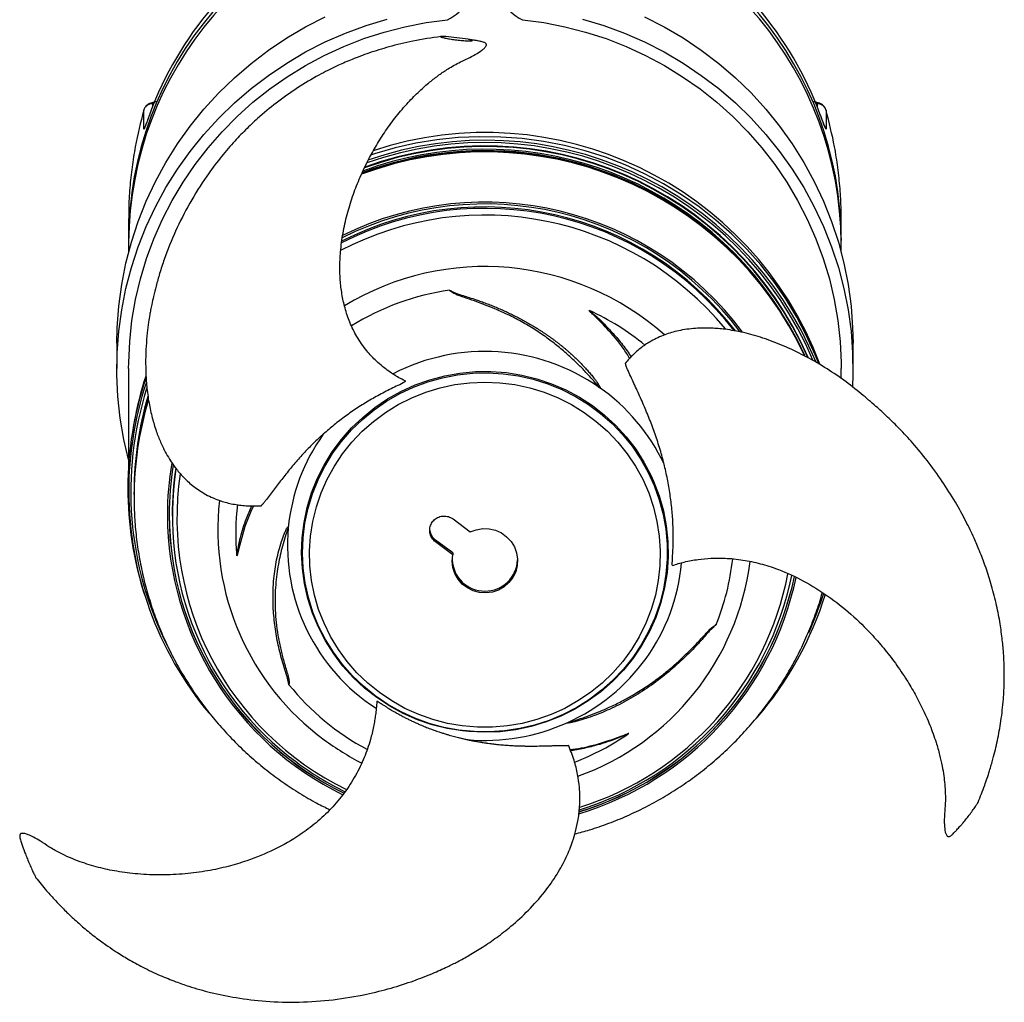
# Model space of a CAD drawing. Extents: x 3423 to 3694, y 251 to 765.
# Tile 1 of 4: x 3423 to 3694, y 251 to 521. Entities that reach past the tile are written whole.
import ezdxf

# ---------------------------------------------------------------- set-up
doc = ezdxf.new("R2010")
doc.units = 0
doc.header["$LTSCALE"] = 5
doc.layers.get('0').update_dxf_attribs({"linetype": 'CONTINUOUS'})

msp = doc.modelspace()

# ---------------------------------------------------------------- linework, layer by layer
at = {"color": 7, "linetype": 'CONTINUOUS'}
for p, q in [((3456.9, 490.84), (3456.9, 495.99)), ((3459.29, 497.74), (3459.29, 496.86)), ((3642.2, 496.86), (3642.2, 497.74)), ((3644.59, 495.99), (3644.59, 490.84)), ((3452.75, 466.19), (3452.75, 460.78)), ((3648.75, 460.78), (3648.75, 466.19)), ((3648.75, 460.78), (3648.74, 460.18)), ((3452.75, 459.58), (3452.75, 456.94)), ((3648.75, 456.94), (3648.75, 459.58)), ((3449.5, 431.88), (3449.5, 424.93)), ((3652, 424.93), (3652, 431.88)), ((3452.75, 424.93), (3452.75, 398.54)), ((3648.75, 422.19), (3648.75, 424.93)), ((3596.46, 395.45), (3597.16, 393.91)), ((3454.25, 391.06), (3454.25, 390.89)), ((3454.25, 390.24), (3454.25, 390.89)), ((3454.25, 389.58), (3454.25, 389.41)), ((3464.75, 384.68), (3464.75, 384.28)), ((3541.97, 383.55), (3546.71, 379.98)), ((3541.9, 374.22), (3537.16, 377.73)), ((3537.16, 377.26), (3537.16, 377.73)), ((3541.9, 373.69), (3537.16, 377.26)), ((3541.9, 374.22), (3541.9, 373.69)), ((3456.96, 363.24), (3457.2, 362.47)), ((3644.29, 362.47), (3644.4, 362.8)), ((3546.3, 325.05), (3544.59, 325.23))]:
    msp.add_line(p, q, dxfattribs=at)
at = {"color": 7, "linetype": 'CONTINUOUS', "flags": 128}
for points in [[(3449.5, 431.88), (3449.59, 436.17), (3450.03, 442.13), (3450.84, 448.05), (3452, 453.92), (3453.52, 459.71), (3455.39, 465.39), (3457.6, 470.96), (3460.14, 476.38), (3463.01, 481.65), (3466.2, 486.74), (3469.69, 491.63), (3473.47, 496.3), (3477.53, 500.75), (3481.85, 504.94), (3486.42, 508.88), (3491.22, 512.54), (3496.23, 515.9), (3501.44, 518.97), (3506.83, 521.72)], [(3452.75, 399.87), (3451.45, 405.44), (3450.44, 411.33), (3449.79, 417.27), (3449.51, 423.24), (3449.59, 429.22), (3450.03, 435.18), (3450.84, 441.11), (3452, 446.97), (3453.52, 452.76), (3455.39, 458.45), (3457.6, 464.01), (3460.14, 469.44), (3463.01, 474.71), (3466.2, 479.79), (3469.69, 484.68), (3473.47, 489.36), (3477.53, 493.8), (3481.85, 498), (3486.42, 501.93), (3491.22, 505.59), (3496.23, 508.96), (3501.44, 512.02), (3506.83, 514.78), (3512.38, 517.2), (3518.06, 519.3), (3523.86, 521.06)], [(3452.75, 424.93), (3452.76, 426.58), (3453.04, 432.4), (3453.67, 438.19), (3454.66, 443.93), (3456, 449.6), (3457.68, 455.18), (3459.7, 460.65), (3462.06, 465.99), (3464.73, 471.18), (3467.72, 476.21), (3471.01, 481.04), (3474.59, 485.68), (3478.45, 490.09), (3482.57, 494.26), (3486.94, 498.19), (3491.55, 501.84), (3496.36, 505.22), (3501.38, 508.3), (3506.57, 511.08), (3511.93, 513.55), (3517.43, 515.69), (3523.04, 517.51), (3528.76, 518.98), (3534.56, 520.12), (3540.42, 520.9)], [(3561.07, 520.9), (3566.93, 520.12), (3572.73, 518.98), (3578.45, 517.51), (3584.07, 515.69), (3589.56, 513.55), (3594.92, 511.08), (3600.11, 508.3), (3605.13, 505.22), (3609.95, 501.84), (3614.55, 498.19), (3618.92, 494.26), (3623.04, 490.09), (3626.9, 485.68), (3630.48, 481.04), (3633.77, 476.21), (3636.76, 471.18), (3639.43, 465.99), (3641.79, 460.65), (3643.81, 455.18), (3645.49, 449.6), (3646.83, 443.93), (3647.82, 438.19), (3648.45, 432.4), (3648.73, 426.58), (3648.75, 424.93)], [(3577.63, 521.06), (3583.43, 519.3), (3589.12, 517.2), (3594.66, 514.78), (3600.05, 512.02), (3605.26, 508.96), (3610.27, 505.59), (3615.07, 501.93), (3619.64, 498), (3623.96, 493.8), (3628.02, 489.36), (3631.8, 484.68), (3635.29, 479.79), (3638.48, 474.71), (3641.35, 469.44), (3643.89, 464.01), (3646.1, 458.45), (3647.97, 452.76), (3649.49, 446.97), (3650.65, 441.11), (3651.46, 435.18), (3651.9, 429.22), (3651.98, 423.24), (3651.87, 419.96)], [(3594.66, 521.72), (3600.05, 518.97), (3605.26, 515.9), (3610.27, 512.54), (3615.07, 508.88), (3619.64, 504.94), (3623.96, 500.75), (3628.02, 496.3), (3631.8, 491.63), (3635.29, 486.74), (3638.48, 481.65), (3641.35, 476.38), (3643.89, 470.96), (3646.1, 465.39), (3647.97, 459.71), (3649.49, 453.92), (3650.65, 448.05), (3651.46, 442.13), (3651.9, 436.17), (3652, 431.88)], [(3457.14, 491.39), (3457.04, 491.2), (3456.9, 490.84)], [(3642.58, 426.32), (3641.63, 428.67), (3639.24, 433.96), (3636.54, 439.1), (3633.52, 444.07), (3630.21, 448.85), (3626.62, 453.43), (3622.75, 457.78), (3618.63, 461.91), (3614.26, 465.78), (3609.66, 469.39), (3604.86, 472.72), (3599.86, 475.76), (3594.68, 478.5), (3589.35, 480.94), (3583.88, 483.05), (3578.29, 484.84), (3572.6, 486.3), (3566.84, 487.42), (3561.01, 488.19), (3555.15, 488.62), (3549.28, 488.71), (3543.41, 488.45), (3537.56, 487.85), (3531.76, 486.9), (3526.03, 485.61), (3520.39, 483.99), (3519.31, 483.63)], [(3544.59, 325.23), (3540.38, 325.92), (3536.24, 326.96), (3532.2, 328.34), (3528.3, 330.05), (3524.55, 332.08), (3521, 334.42), (3517.66, 337.05), (3514.55, 339.94), (3511.71, 343.08), (3509.15, 346.45), (3506.89, 350.02), (3504.94, 353.77), (3503.32, 357.66), (3502.04, 361.68), (3501.11, 365.79), (3500.54, 369.96), (3500.33, 374.16), (3500.48, 378.37), (3500.99, 382.55), (3501.86, 386.67), (3503.08, 390.7), (3504.65, 394.62), (3506.54, 398.39), (3508.75, 401.99), (3511.27, 405.4), (3514.06, 408.58), (3517.13, 411.51), (3520.43, 414.19), (3523.95, 416.57), (3527.66, 418.66), (3531.54, 420.42), (3535.56, 421.86), (3539.68, 422.95), (3543.89, 423.7), (3548.15, 424.1), (3552.42, 424.14), (3556.68, 423.82), (3560.9, 423.15), (3565.05, 422.13), (3569.09, 420.76), (3573, 419.07), (3576.75, 417.05), (3580.32, 414.73), (3583.67, 412.12), (3586.78, 409.24), (3589.64, 406.11), (3592.22, 402.75), (3594.5, 399.19), (3596.46, 395.45)], [(3520.57, 334.91), (3517.32, 337.54), (3514.31, 340.42), (3511.55, 343.54), (3509.07, 346.88), (3506.88, 350.41), (3505, 354.11), (3503.44, 357.95), (3502.21, 361.91), (3501.32, 365.95), (3500.78, 370.05), (3500.59, 374.19), (3500.75, 378.32), (3501.26, 382.43), (3502.12, 386.48), (3503.31, 390.44), (3504.85, 394.29), (3506.7, 398.01), (3508.86, 401.55), (3511.32, 404.91), (3514.05, 408.05), (3517.04, 410.96), (3520.27, 413.61), (3523.71, 415.98), (3527.34, 418.06), (3531.14, 419.84), (3535.07, 421.29), (3539.11, 422.42), (3543.23, 423.21), (3547.41, 423.66), (3551.61, 423.76), (3555.8, 423.52), (3559.96, 422.93), (3564.06, 422), (3568.06, 420.73), (3571.94, 419.14), (3575.67, 417.24), (3579.22, 415.04), (3582.58, 412.55), (3585.71, 409.79), (3588.6, 406.78), (3591.22, 403.55), (3593.55, 400.11), (3595.59, 396.5), (3597.31, 392.72), (3598.71, 388.82), (3599.77, 384.82), (3600.49, 380.74), (3600.85, 376.62), (3600.87, 372.48), (3600.53, 368.36), (3599.85, 364.28), (3598.82, 360.27), (3597.45, 356.35), (3595.76, 352.57), (3593.75, 348.94), (3591.43, 345.48), (3588.84, 342.23), (3585.97, 339.2), (3582.86, 336.42), (3579.52, 333.91), (3575.99, 331.68), (3572.27, 329.75), (3568.4, 328.13), (3564.41, 326.84), (3560.33, 325.88), (3556.17, 325.26), (3551.98, 324.99), (3547.78, 325.06), (3543.6, 325.47), (3539.47, 326.23), (3535.42, 327.33), (3531.48, 328.76), (3527.67, 330.51), (3524.02, 332.56), (3520.57, 334.91)], [(3521.73, 335.79), (3518.52, 338.39), (3515.56, 341.25), (3512.85, 344.35), (3510.43, 347.67), (3508.3, 351.18), (3506.49, 354.85), (3505.01, 358.67), (3503.86, 362.6), (3503.06, 366.61), (3502.62, 370.67), (3502.53, 374.76), (3502.79, 378.83), (3503.42, 382.88), (3504.39, 386.85), (3505.71, 390.72), (3507.36, 394.47), (3509.33, 398.07), (3511.61, 401.49), (3514.17, 404.7), (3517.01, 407.68), (3520.1, 410.41), (3523.42, 412.87), (3526.93, 415.04), (3530.63, 416.9), (3534.47, 418.44), (3538.43, 419.66), (3542.49, 420.53), (3546.6, 421.05), (3550.75, 421.23), (3554.89, 421.05), (3559.01, 420.53), (3563.06, 419.65), (3567.03, 418.44), (3570.87, 416.9), (3574.56, 415.03), (3578.08, 412.87), (3581.39, 410.41), (3584.48, 407.68), (3587.32, 404.69), (3589.89, 401.48), (3592.16, 398.07), (3594.14, 394.47), (3595.79, 390.72), (3597.1, 386.84), (3598.07, 382.87), (3598.7, 378.83), (3598.96, 374.75), (3598.87, 370.67), (3598.43, 366.6), (3597.63, 362.59), (3596.48, 358.66), (3595, 354.85), (3593.19, 351.17), (3591.06, 347.66), (3588.64, 344.35), (3585.93, 341.25), (3582.96, 338.39), (3579.76, 335.79), (3576.34, 333.48), (3572.73, 331.46), (3568.96, 329.75), (3565.05, 328.37), (3561.04, 327.33), (3556.95, 326.63), (3552.82, 326.28), (3548.67, 326.28), (3544.53, 326.63), (3540.45, 327.33), (3536.43, 328.37), (3532.53, 329.75), (3528.76, 331.46), (3525.15, 333.48), (3521.73, 335.79)], [(3597.16, 393.91), (3598.68, 389.92), (3599.84, 385.81), (3600.64, 381.62), (3601.08, 377.38), (3601.14, 373.12), (3600.84, 368.87), (3600.16, 364.66), (3599.12, 360.53), (3597.73, 356.49), (3595.99, 352.59), (3593.91, 348.85), (3591.52, 345.3), (3588.83, 341.97), (3585.85, 338.87), (3582.62, 336.04), (3579.15, 333.49), (3575.48, 331.24), (3571.62, 329.31), (3567.61, 327.72), (3563.47, 326.47), (3559.24, 325.57), (3554.95, 325.03), (3550.62, 324.86), (3546.3, 325.05)], [(3487.13, 387.2), (3486.33, 385.58), (3484.73, 381.44), (3483.04, 375.4), (3482.68, 373.88), (3482.58, 373.52), (3482.54, 373.44), (3482.53, 373.42), (3482.53, 373.42), (3482.52, 373.42), (3482.52, 373.43), (3482.51, 373.43), (3482.51, 373.44), (3482.51, 373.45), (3482.5, 373.51), (3482.5, 373.51)], [(3546.71, 379.98), (3548.38, 380.61), (3550.14, 380.9), (3551.92, 380.85), (3553.66, 380.45), (3555.28, 379.72), (3556.73, 378.68), (3557.94, 377.39), (3558.86, 375.89), (3559.47, 374.24), (3559.73, 372.5), (3559.65, 370.74), (3559.21, 369.04), (3558.44, 367.46), (3557.36, 366.05), (3556.03, 364.89), (3554.49, 364), (3552.8, 363.43), (3551.03, 363.2), (3549.25, 363.32), (3547.53, 363.78), (3545.93, 364.57), (3544.53, 365.65), (3543.37, 366.99), (3542.49, 368.52), (3541.95, 370.19), (3541.75, 371.94), (3541.9, 373.69)]]:
    msp.add_lwpolyline(points, dxfattribs=at)
at = {"color": 7, "linetype": 'CONTINUOUS'}
for centre, radius, start, end in [((3549.68, 460.22), 96.94, 99.1637, 180.0215), ((3551.87, 460.25), 96.88, 0.3151, 79.3675), ((3549.69, 459.01), 96.94, 99.1653, 179.662), ((3551.81, 458.99), 96.94, 0.3465, 79.3361), ((3534.47, 533.33), 13.77, 295.5751, 359.8023), ((3567.02, 533.33), 13.77, 180.1977, 244.4249), ((3548.85, 461.81), 96.17, 139.4386, 159.7989), ((3552.64, 461.81), 96.17, 20.2011, 40.5614), ((3459.28, 495.25), 2.5, 89.7292, 162.6971), ((3642.21, 495.25), 2.5, 17.3029, 90.2708), ((3642.25, 490.12), 2.45, 17.0075, 36.5388), ((3550.83, 389.36), 98.36, 22.2922, 109.1617), ((3550.85, 391.52), 98.32, 20.6251, 108.3019), ((3550.73, 388.23), 96.66, 52.2652, 110.4171), ((3550.75, 388.76), 96.52, 32.3154, 110.3347), ((3550.8, 389.05), 96.95, 23.6999, 110.034), ((3550.8, 389.22), 96.95, 23.5433, 109.9751), ((3550.81, 389.23), 97.85, 22.858, 109.4139), ((3550.78, 387.51), 97.01, 25.0366, 110.5232), ((3550.79, 387.71), 96.98, 24.874, 110.4754), ((3550.72, 382.18), 86.82, 37.8092, 117.0225), ((3550.72, 382.6), 86.8, 37.4027, 116.9765), ((3550.73, 382.59), 87.62, 36.8081, 116.6093), ((3550.72, 382.57), 88.13, 36.4372, 116.3727), ((3550.72, 381.57), 85.57, 39.3567, 117.6538), ((3550.73, 378.67), 74.32, 48.3721, 121.2923), ((3550.66, 377.94), 69.19, 97.9865, 121.9238), ((3551.06, 378.39), 68.67, 50.4943, 65.5594), ((3550.74, 374.64), 55, 55.1193, 117.2965), ((3548.04, 393.19), 95.3, 161.8614, 169.925), ((3547.93, 391.98), 95.41, 161.3482, 179.993), ((3547.93, 391.14), 95.16, 161.795, 179.9932), ((3547.97, 391.06), 94.63, 162.5285, 206.5665), ((3547.95, 391.05), 93.7, 163.7646, 179.9953), ((3547.95, 390.88), 93.7, 163.7295, 179.9953), ((3551.47, 375.72), 53.7, 25.2971, 55.0949), ((3547.95, 389.58), 93.7, 163.4668, 179.9951), ((3547.95, 389.4), 93.7, 163.4317, 179.9951), ((3549.42, 376.08), 53, 144.4477, 174.5074), ((3548.15, 384.63), 84.75, 170.3084, 179.9989), ((3548.16, 384.63), 84.27, 170.6394, 179.999), ((3548.18, 384.68), 83.44, 171.1857, 179.9991), ((3548.88, 384.36), 84.11, 171.1467, 233.6314), ((3549.21, 383.82), 83.17, 171.6092, 243.9334), ((3547.92, 392), 95.4, 180.0061, 197.5471), ((3548.38, 391.24), 95.61, 180.0562, 219.7614), ((3549.16, 380.69), 71.88, 173.6558, 233.6331), ((3548.69, 379.64), 66.47, 173.2078, 185.2928), ((3549.33, 384.94), 85.93, 180.2032, 244.0027), ((3549.34, 384.98), 85.45, 180.2061, 244.1011), ((3549.34, 384.94), 85.45, 180.2061, 244.0858), ((3549.69, 376.24), 53.25, 174.7083, 237.1325), ((3539.49, 380.89), 3.92, 187.2922, 233.5809), ((3550.75, 372.7), 9, 182.394, 357.606), ((3551.54, 376.4), 53.55, 294.0695, 354.6853), ((3551.68, 381.05), 72.59, 289.8527, 352.7158), ((3552.63, 379.66), 66.65, 337.8173, 353.8639), ((3551.71, 384.27), 83.87, 287.4258, 349.1339), ((3551.69, 385.32), 86.51, 286.7364, 348.1104), ((3551.69, 385.35), 86.01, 286.8858, 348.1522), ((3551.67, 385.32), 86.03, 286.8989, 348.1737), ((3551.67, 384.95), 85.17, 287.1207, 348.5234), ((3553.18, 391.18), 94.99, 335.7729, 342.8327), ((3552.7, 391.47), 96.07, 319.3718, 342.6698), ((3550.22, 380.57), 68.29, 218.5963, 242.1389), ((3550.75, 377.7), 55.06, 264.9684, 294.2688), ((3550.42, 381.99), 73.67, 233.439, 242.8535), ((3550.95, 381.09), 68.9, 290.7915, 304.7873), ((3550.37, 385.89), 86.24, 233.4391, 243.7925)]:
    msp.add_arc(centre, radius, start, end, dxfattribs=at)
for points, knots in [([(3538.67, 516.28), (3536.09, 515.9), (3531.26, 515.19), (3524.64, 513.57), (3519.07, 511.84), (3514.46, 510.1), (3510.72, 508.48), (3507.68, 507.02), (3503.87, 505.03), (3499.04, 502.15), (3493.41, 498.16), (3488.7, 494.23), (3484.79, 490.54), (3481.33, 486.9), (3477.73, 482.65), (3473.64, 477.15), (3469.45, 470.48), (3465.57, 462.81), (3462.96, 456.31), (3461.3, 451.23), (3460.34, 447.82), (3459.63, 444.98), (3459.15, 442.79), (3458.8, 441.13), (3458.5, 439.49), (3458.19, 437.41), (3457.83, 434.53), (3457.54, 431.06), (3457.4, 427.28), (3457.46, 423.41), (3457.77, 419.26), (3458.38, 415.04), (3459.3, 410.96), (3460.41, 407.41), (3461.66, 404.3), (3462.95, 401.71), (3464.35, 399.37), (3465.96, 397.11), (3468.05, 394.72), (3470.71, 392.34), (3474.07, 390.13), (3477.7, 388.55), (3481.45, 387.58), (3485.19, 387.08), (3487.88, 387.16), (3489.3, 387.21)], [0, 0, 0, 0, 0.037441, 0.069877, 0.097716, 0.121278, 0.140808, 0.156486, 0.170004, 0.20312, 0.238076, 0.270487, 0.292799, 0.317156, 0.344685, 0.37534, 0.419352, 0.462873, 0.505625, 0.526671, 0.54545, 0.560654, 0.57233, 0.580504, 0.58703, 0.597939, 0.61368, 0.63332, 0.653861, 0.675, 0.696685, 0.722669, 0.746401, 0.767811, 0.78702, 0.805248, 0.819452, 0.836313, 0.855806, 0.87797, 0.902966, 0.931143, 0.952005, 0.974836, 1, 1, 1, 1]), ([(3528.79, 421.55), (3528.22, 421.83), (3526.67, 422.59), (3524, 424.34), (3520.99, 426.76), (3518.02, 429.94), (3515.53, 433.52), (3513.57, 437.5), (3512.23, 441.45), (3511.38, 445.35), (3510.92, 449.22), (3510.8, 453.3), (3511.05, 457.83), (3511.76, 462.79), (3512.94, 467.89), (3514.5, 472.83), (3516.41, 477.69), (3518.55, 482.18), (3520.91, 486.42), (3523.44, 490.39), (3526.34, 494.34), (3529.47, 498.01), (3532.58, 501.16), (3535.43, 503.67), (3538.05, 505.69), (3540.84, 507.56), (3544.17, 509.44), (3547.44, 510.82), (3549.6, 512.21), (3550.58, 513.05), (3551.02, 513.55), (3551.15, 513.91), (3551.16, 514.08), (3551.12, 514.23), (3551.01, 514.4), (3550.79, 514.55), (3550.44, 514.71), (3549.86, 514.88), (3548.95, 515.06), (3547.7, 515.25), (3546.76, 515.4), (3546.25, 515.48)], [0, 0, 0, 0, 0.019636, 0.052947, 0.097936, 0.137821, 0.184621, 0.22685, 0.265465, 0.301097, 0.334788, 0.368227, 0.406235, 0.448824, 0.491273, 0.532187, 0.571649, 0.613471, 0.64735, 0.683195, 0.720789, 0.758775, 0.792122, 0.820447, 0.844018, 0.86638, 0.895549, 0.92949, 0.945331, 0.952306, 0.95851, 0.959788, 0.960969, 0.962127, 0.963283, 0.965585, 0.967938, 0.97196, 0.978786, 0.988521, 1, 1, 1, 1]), ([(3538.56, 516.24), (3538.57, 516.25), (3538.59, 516.27), (3538.71, 516.29), (3539.14, 516.3), (3540.59, 516.21), (3543.01, 515.96), (3545.3, 515.66), (3546.63, 515.42), (3547.01, 515.33), (3547.22, 515.27), (3547.32, 515.23), (3547.36, 515.19), (3547.34, 515.15), (3547.16, 515.11), (3546.63, 515.08), (3545.64, 515.09), (3544.2, 515.18), (3542.6, 515.36), (3541.08, 515.59), (3539.81, 515.84), (3538.98, 516.04), (3538.64, 516.16), (3538.56, 516.21), (3538.56, 516.23), (3538.56, 516.24)], [0, 0, 0, 0, 0.007727, 0.015994, 0.035981, 0.089932, 0.240944, 0.3955, 0.426038, 0.449718, 0.459986, 0.468975, 0.477616, 0.486621, 0.507627, 0.533992, 0.600585, 0.678513, 0.7585, 0.836621, 0.906896, 0.96236, 0.983115, 0.991993, 1, 1, 1, 1]), ([(3460.3, 498.34), (3460.27, 498.33), (3459.84, 498.26), (3459.25, 498.11), (3458.5, 497.84), (3457.88, 497.47), (3457.34, 496.93), (3456.99, 496.42), (3456.93, 496.07), (3456.92, 495.98)], [0, 0, 0, 0, 0.019656, 0.295505, 0.481247, 0.650741, 0.796886, 0.95241, 1, 1, 1, 1]), ([(3644.58, 495.99), (3644.58, 496.03), (3644.54, 496.33), (3644.25, 496.79), (3643.81, 497.31), (3643.29, 497.68), (3642.7, 497.96), (3642.05, 498.17), (3641.48, 498.28), (3641.18, 498.33)], [0, 0, 0, 0, 0.026919, 0.170602, 0.304274, 0.439006, 0.589801, 0.78729, 1, 1, 1, 1]), ([(3456.9, 495.99), (3456.06, 492.66), (3454.76, 487.54), (3453.64, 480.35), (3453.04, 474.64), (3452.75, 469.91), (3452.78, 467.07), (3452.79, 466.19)], [0, 0, 0, 0, 0.348368, 0.535706, 0.723866, 0.914904, 1, 1, 1, 1]), ([(3459.96, 498.16), (3459.91, 498.14), (3459.71, 498.09), (3459.48, 497.98), (3459.34, 497.87), (3459.3, 497.79), (3459.29, 497.76), (3459.29, 497.74)], [0, 0, 0, 0, 0.114475, 0.446059, 0.787588, 0.893606, 1, 1, 1, 1]), ([(3642.2, 497.74), (3642.19, 497.79), (3642.16, 497.88), (3641.95, 498.01), (3641.73, 498.11), (3641.56, 498.15), (3641.52, 498.16)], [0, 0, 0, 0, 0.304102, 0.617014, 0.923748, 1, 1, 1, 1]), ([(3648.71, 466.19), (3648.72, 467.02), (3648.75, 469.8), (3648.46, 474.49), (3647.86, 480.25), (3646.74, 487.5), (3645.43, 492.66), (3644.59, 495.99)], [0, 0, 0, 0, 0.080673, 0.269538, 0.460132, 0.651639, 1, 1, 1, 1]), ([(3458.6, 495.02), (3458.43, 494.57), (3458.07, 493.59), (3457.59, 492.28), (3457.2, 491.27), (3456.94, 490.71), (3456.91, 490.8), (3456.9, 490.84)], [0, 0, 0, 0, 0.179599, 0.394846, 0.600154, 0.800563, 1, 1, 1, 1]), ([(3458.6, 495.05), (3458.59, 495.01), (3458.42, 494.56), (3458.12, 493.73), (3457.74, 492.71), (3457.45, 491.96), (3457.28, 491.52), (3457.19, 491.33), (3457.2, 491.35), (3457.2, 491.35)], [0, 0, 0, 0, 0.020373, 0.252998, 0.480087, 0.676415, 0.846725, 0.970913, 1, 1, 1, 1]), ([(3644.29, 491.35), (3644.29, 491.35), (3644.29, 491.34), (3644.23, 491.49), (3644.09, 491.84), (3643.84, 492.47), (3643.51, 493.36), (3643.18, 494.26), (3642.96, 494.85), (3642.89, 495.05)], [0, 0, 0, 0, 0.0320757, 0.1316253, 0.2785281, 0.4614669, 0.6674741, 0.8883707, 1, 1, 1, 1]), ([(3644.59, 490.84), (3644.59, 490.8), (3644.58, 490.7), (3644.42, 490.98), (3644.05, 491.88), (3643.53, 493.29), (3643.11, 494.44), (3642.9, 495.02)], [0, 0, 0, 0, 0.105767, 0.314155, 0.535347, 0.767215, 1, 1, 1, 1]), ([(3541.05, 446.45), (3541.06, 446.45), (3541.1, 446.45), (3541.25, 446.4), (3541.58, 446.23), (3542.09, 445.96), (3542.84, 445.63), (3543.75, 445.31), (3544.99, 444.93), (3546.52, 444.45), (3548.16, 443.92), (3549.71, 443.38), (3551.1, 442.87), (3552.47, 442.34), (3553.84, 441.78), (3555.21, 441.2), (3556.33, 440.69), (3557.22, 440.27), (3557.89, 439.95), (3558.56, 439.63), (3559.44, 439.18), (3560.54, 438.61), (3561.84, 437.9), (3562.92, 437.28), (3563.99, 436.65), (3564.84, 436.14), (3565.69, 435.61), (3566.32, 435.2), (3566.94, 434.79), (3567.56, 434.37), (3568.18, 433.94), (3568.8, 433.51), (3569.4, 433.07), (3570, 432.62), (3570.6, 432.17), (3571.18, 431.71), (3571.77, 431.25), (3572.35, 430.78), (3572.92, 430.3), (3573.49, 429.81), (3574.19, 429.2), (3575.01, 428.46), (3575.95, 427.57), (3577.02, 426.51), (3577.91, 425.58), (3578.64, 424.79), (3579.07, 424.3), (3579.5, 423.82), (3579.91, 423.32), (3580.32, 422.83), (3580.73, 422.32), (3581.15, 421.78), (3581.56, 421.22), (3581.98, 420.6), (3582.29, 420.13), (3582.42, 419.82), (3582.44, 419.73), (3582.44, 419.69), (3582.43, 419.67), (3582.41, 419.66), (3582.38, 419.66), (3582.33, 419.68), (3582.26, 419.71), (3582.21, 419.75), (3582.19, 419.76)], [0, 0, 0, 0, 0.0005409, 0.0021483, 0.009489, 0.0240622, 0.0386851, 0.060548, 0.0824097, 0.1167225, 0.1558177, 0.1849647, 0.2141114, 0.2432584, 0.2724873, 0.3016343, 0.3307814, 0.3453544, 0.3599289, 0.37455, 0.3891725, 0.4183195, 0.4474667, 0.4766139, 0.4912359, 0.5205158, 0.5351739, 0.5498308, 0.5644892, 0.5791459, 0.5938043, 0.6085235, 0.6232445, 0.6378174, 0.6523924, 0.6669657, 0.6815407, 0.6961137, 0.7106888, 0.7253328, 0.7399788, 0.7651844, 0.79039, 0.8155954, 0.8536078, 0.8663093, 0.879009, 0.8917109, 0.9044106, 0.917113, 0.9298965, 0.9426841, 0.957711, 0.9708963, 0.9879545, 0.9914518, 0.9932055, 0.99395, 0.9947038, 0.9952235, 0.995742, 0.9965958, 0.9987632, 1, 1, 1, 1]), ([(3582.19, 419.76), (3581.53, 420.55), (3580.16, 422.15), (3578.05, 424.43), (3575.81, 426.68), (3573.33, 428.97), (3570.54, 431.32), (3567.4, 433.71), (3563.98, 436.01), (3560.38, 438.11), (3556.86, 439.89), (3553.65, 441.33), (3550.68, 442.51), (3547.9, 443.52), (3545.16, 444.46), (3543.1, 445.12), (3541.9, 445.77), (3541.41, 446.11), (3541.16, 446.35), (3541.05, 446.45)], [0, 0, 0, 0, 0.061276, 0.125184, 0.185212, 0.250523, 0.326743, 0.403268, 0.4864, 0.573487, 0.652629, 0.723475, 0.784666, 0.844916, 0.902548, 0.960659, 0.975917, 0.990291, 1, 1, 1, 1]), ([(3590.6, 427.74), (3590.01, 428.67), (3588.17, 431.59), (3584.74, 435.56), (3581.54, 438.79), (3579.88, 440.36), (3579.49, 440.77), (3579.4, 440.88), (3579.39, 440.91), (3579.39, 440.92), (3579.39, 440.93), (3579.4, 440.93), (3579.41, 440.93), (3579.42, 440.93), (3579.44, 440.93), (3579.45, 440.92), (3579.45, 440.92)], [0, 0, 0, 0, 0.189562, 0.596383, 0.8957, 0.97056, 0.989341, 0.994079, 0.995357, 0.995884, 0.996225, 0.996617, 0.997005, 0.997758, 0.999548, 1, 1, 1, 1]), ([(3579.47, 440.92), (3579.48, 440.91), (3580.52, 440.05), (3582.55, 438.26), (3585.37, 435.38), (3588, 432.28), (3589.87, 429.85), (3590.78, 428.41), (3590.96, 428.13)], [0, 0, 0, 0, 0.001561, 0.234787, 0.467768, 0.701513, 0.941872, 1, 1, 1, 1]), ([(3686.38, 305.59), (3687.01, 307.15), (3688.16, 310), (3689.49, 313.99), (3690.45, 317.28), (3691.16, 320.06), (3691.94, 323.53), (3692.77, 328.14), (3693.38, 333.59), (3693.62, 338.58), (3693.6, 342.85), (3693.41, 346.82), (3693.02, 350.96), (3692.37, 355.52), (3691.36, 360.55), (3690.02, 365.67), (3688.48, 370.44), (3686.9, 374.58), (3685.15, 378.68), (3682.97, 383.18), (3680.08, 388.42), (3676.54, 394.01), (3672.6, 399.43), (3668.63, 404.24), (3664.97, 408.22), (3661.58, 411.57), (3658.08, 414.76), (3654.09, 418.17), (3649.42, 421.83), (3644.17, 425.36), (3638.59, 428.55), (3632.92, 431.24), (3627.33, 433.36), (3621.97, 434.88), (3617.21, 435.74), (3612.79, 436.12), (3608.46, 436.07), (3604.17, 435.46), (3600.08, 434.26), (3596.76, 432.72), (3593.91, 430.87), (3591.48, 428.84), (3590.06, 427.19), (3589.32, 426.34)], [0, 0, 0, 0, 0.024297, 0.044526, 0.06096, 0.073838, 0.085981, 0.112356, 0.141464, 0.165036, 0.184487, 0.202938, 0.222246, 0.244215, 0.269171, 0.295944, 0.320047, 0.341097, 0.359385, 0.384052, 0.412648, 0.445088, 0.478876, 0.508782, 0.534687, 0.556667, 0.577738, 0.603223, 0.63276, 0.663794, 0.695671, 0.727638, 0.758047, 0.786939, 0.814593, 0.835404, 0.859766, 0.887775, 0.911392, 0.937579, 0.956717, 0.977435, 1, 1, 1, 1]), ([(3600.02, 398.67), (3599.99, 398.76), (3599.88, 399.2), (3599.41, 401.07), (3598.48, 404.25), (3597.05, 408.4), (3595.46, 412.46), (3593.75, 416.44), (3591.97, 420.33), (3590.63, 423.2), (3589.8, 425.11), (3589.53, 425.85), (3589.39, 426.3), (3589.4, 426.42), (3589.41, 426.43)], [0, 0, 0, 0, 0.009033, 0.045167, 0.189757, 0.33434, 0.4793, 0.623868, 0.768706, 0.913289, 0.949428, 0.98572, 0.998306, 1, 1, 1, 1]), ([(3528.77, 421.51), (3528.8, 421.5), (3528.83, 421.49), (3528.86, 421.46), (3528.86, 421.44), (3528.84, 421.4), (3528.79, 421.34), (3528.6, 421.18), (3527.79, 420.72), (3525.73, 419.75), (3522.64, 418.21), (3519.07, 416.25), (3515.65, 414.12), (3512.39, 411.86), (3509.25, 409.46), (3507.29, 407.75), (3506.3, 406.9)], [0, 0, 0, 0, 0.00341, 0.005638, 0.007493, 0.009353, 0.012223, 0.017247, 0.035905, 0.109934, 0.257336, 0.405855, 0.553091, 0.700905, 0.850243, 1, 1, 1, 1]), ([(3506.3, 406.9), (3506.24, 406.84), (3505.92, 406.56), (3504.6, 405.37), (3502.44, 403.27), (3499.73, 400.37), (3497.21, 397.41), (3494.83, 394.42), (3492.58, 391.46), (3490.97, 389.25), (3489.88, 387.92), (3489.46, 387.42), (3489.21, 387.24), (3489.16, 387.21)], [0, 0, 0, 0, 0.009085, 0.045427, 0.19085, 0.336265, 0.482061, 0.62746, 0.773133, 0.91855, 0.954897, 0.991398, 1, 1, 1, 1]), ([(3602.31, 370.8), (3602.31, 370.8), (3602.3, 370.81), (3602.29, 370.86), (3602.27, 371.07), (3602.29, 371.97), (3602.44, 374.22), (3602.58, 377.75), (3602.52, 381.97), (3602.22, 386.18), (3601.7, 390.37), (3600.98, 394.54), (3600.34, 397.29), (3600.02, 398.67)], [0, 0, 0, 0, 0.0002685, 0.0031655, 0.0082358, 0.0270641, 0.1017721, 0.2505261, 0.4004062, 0.548993, 0.6981629, 0.8488695, 1, 1, 1, 1]), ([(3454.25, 389.41), (3454.26, 388.07), (3454.3, 384.91), (3454.67, 379.94), (3455.37, 374.5), (3456.39, 369.12), (3457.71, 363.8), (3459.34, 358.56), (3461.26, 353.43), (3463.48, 348.41), (3465.99, 343.53), (3468.77, 338.8), (3471.82, 334.23), (3475.13, 329.85), (3478.69, 325.65), (3482.48, 321.67), (3486.5, 317.91), (3490.73, 314.38), (3495.15, 311.1), (3499.76, 308.08), (3504.08, 305.55), (3506.91, 304.15), (3508.1, 303.57)], [0, 0, 0, 0, 0.037564, 0.088911, 0.140258, 0.191604, 0.242953, 0.294305, 0.345663, 0.397028, 0.448403, 0.499788, 0.551187, 0.602599, 0.654026, 0.705469, 0.756928, 0.808404, 0.859898, 0.911409, 0.962938, 1, 1, 1, 1]), ([(3482.5, 373.51), (3482.8, 375.18), (3483.43, 378.68), (3484.86, 383.27), (3486.16, 386.05), (3486.69, 387.2)], [0, 0, 0, 0, 0.349867, 0.730855, 1, 1, 1, 1]), ([(3537.16, 377.26), (3536.82, 377.57), (3536.16, 378.18), (3535.62, 379.44), (3535.5, 380.79), (3535.85, 382.11), (3536.62, 383.22), (3537.71, 384.02), (3539.02, 384.41), (3540.38, 384.35), (3541.37, 383.97), (3541.85, 383.63), (3541.97, 383.55)], [0, 0, 0, 0, 0.107611, 0.215225, 0.322757, 0.43011, 0.537282, 0.644359, 0.751483, 0.858765, 0.966237, 1, 1, 1, 1]), ([(3496.84, 337.97), (3496.83, 337.98), (3496.8, 338.03), (3496.75, 338.28), (3496.63, 339.21), (3495.86, 341.77), (3494.57, 345.8), (3493.46, 350.72), (3492.73, 355.71), (3492.37, 361.22), (3492.56, 366.8), (3493.38, 372.35), (3494.44, 376.41), (3495.39, 379.08), (3495.97, 380.4), (3496.31, 381.11), (3496.54, 381.38), (3496.59, 381.42), (3496.61, 381.43), (3496.63, 381.42), (3496.65, 381.41), (3496.66, 381.38), (3496.67, 381.33), (3496.67, 381.25), (3496.67, 381.19), (3496.66, 381.15)], [0, 0, 0, 0, 0.000838, 0.003851, 0.017648, 0.073134, 0.183323, 0.293796, 0.404021, 0.514779, 0.656343, 0.771242, 0.887138, 0.937563, 0.962931, 0.988498, 0.991657, 0.992762, 0.993874, 0.994471, 0.995073, 0.995602, 0.996368, 0.997837, 1, 1, 1, 1]), ([(3496.66, 381.15), (3496.38, 380.32), (3495.79, 378.63), (3495.06, 376.12), (3494.44, 373.6), (3493.91, 371.05), (3493.48, 368.33), (3493.16, 365.37), (3492.98, 362.06), (3493.03, 358.59), (3493.31, 355.02), (3493.79, 351.57), (3494.47, 348.14), (3495.17, 345.32), (3495.8, 343.1), (3496.29, 341.44), (3496.72, 339.96), (3496.93, 338.77), (3496.87, 338.2), (3496.84, 337.97)], [0, 0, 0, 0, 0.0594606, 0.1212478, 0.1778987, 0.2362624, 0.2985115, 0.3647733, 0.4384701, 0.5234654, 0.5985958, 0.679287, 0.7569966, 0.8325867, 0.8737003, 0.9115132, 0.949855, 0.9794852, 1, 1, 1, 1]), ([(3602.32, 370.76), (3603.4, 371.1), (3605.67, 371.8), (3609.23, 372.44), (3612.78, 372.78), (3616.68, 372.82), (3621.01, 372.46), (3625.86, 371.5), (3631.39, 369.81), (3637.61, 367.08), (3644.36, 363.02), (3650.73, 358.12), (3655.92, 353.17), (3660.04, 348.55), (3663.36, 344.34), (3666.28, 340.1), (3668.88, 335.8), (3671.14, 331.49), (3673.18, 326.9), (3674.74, 322.57), (3675.82, 318.79), (3676.51, 315.72), (3676.96, 313.03), (3677.25, 310.5), (3677.4, 307.99), (3677.43, 305.25), (3677.14, 302.38), (3677.06, 299.72), (3677.26, 297.78), (3677.58, 296.75), (3677.86, 296.37), (3678.05, 296.24), (3678.2, 296.19), (3678.37, 296.19), (3678.61, 296.25), (3679.03, 296.48), (3679.49, 296.9), (3680.04, 297.46), (3680.63, 298.14), (3681.13, 298.68), (3681.42, 299)], [0, 0, 0, 0, 0.033814, 0.071115, 0.104385, 0.134114, 0.17769, 0.219235, 0.259892, 0.319944, 0.380034, 0.440777, 0.500828, 0.539854, 0.578279, 0.619911, 0.653876, 0.68999, 0.728013, 0.765831, 0.792481, 0.815876, 0.836154, 0.853541, 0.872945, 0.892611, 0.914751, 0.937514, 0.952129, 0.958473, 0.961122, 0.96233, 0.963533, 0.964791, 0.966165, 0.969362, 0.976293, 0.980946, 0.988836, 1, 1, 1, 1]), ([(3575.49, 296.91), (3576.85, 297.27), (3579.99, 298.12), (3584.81, 299.79), (3589.93, 301.87), (3594.93, 304.24), (3599.77, 306.89), (3604.46, 309.82), (3608.97, 313), (3613.29, 316.44), (3617.4, 320.11), (3621.29, 324.01), (3624.95, 328.13), (3628.37, 332.45), (3631.53, 336.95), (3634.43, 341.63), (3637.05, 346.46), (3639.39, 351.43), (3641.42, 356.53), (3642.81, 360.5), (3643.42, 362.8), (3643.56, 363.33)], [0, 0, 0, 0, 0.042427, 0.097896, 0.153358, 0.208811, 0.264253, 0.319683, 0.375099, 0.430499, 0.485883, 0.54125, 0.596598, 0.651929, 0.70724, 0.762533, 0.817807, 0.873063, 0.928302, 0.983525, 1, 1, 1, 1]), ([(3614.35, 354.5), (3614.34, 354.49), (3614.32, 354.46), (3614.22, 354.33), (3613.76, 353.94), (3612.62, 352.88), (3610.99, 350.95), (3608.28, 347.99), (3604.73, 344.44), (3600.19, 340.52), (3595.37, 336.95), (3590.3, 333.79), (3585.25, 331.21), (3580.3, 329.2), (3576.73, 328.07), (3574.43, 327.54), (3573.67, 327.38), (3573.28, 327.35), (3573.21, 327.36), (3573.18, 327.37), (3573.17, 327.38), (3573.18, 327.39), (3573.19, 327.41), (3573.24, 327.44), (3573.31, 327.47), (3573.36, 327.5), (3573.38, 327.51)], [0, 0, 0, 0, 0.000541, 0.002149, 0.00949, 0.038672, 0.097148, 0.155792, 0.272451, 0.389121, 0.505793, 0.623154, 0.739861, 0.840826, 0.942615, 0.965201, 0.987951, 0.991437, 0.993186, 0.99394, 0.994701, 0.995222, 0.99574, 0.996594, 0.99876, 1, 1, 1, 1]), ([(3573.38, 327.51), (3574.34, 327.79), (3576.31, 328.37), (3579.18, 329.36), (3582.08, 330.48), (3585.12, 331.8), (3588.37, 333.38), (3591.79, 335.28), (3595.28, 337.46), (3598.68, 339.9), (3601.79, 342.4), (3604.45, 344.77), (3606.79, 347.02), (3608.9, 349.19), (3610.91, 351.35), (3612.39, 353.01), (3613.44, 353.91), (3613.93, 354.26), (3614.23, 354.43), (3614.35, 354.5)], [0, 0, 0, 0, 0.061275, 0.125182, 0.185206, 0.250513, 0.326727, 0.403245, 0.486374, 0.573463, 0.652606, 0.723453, 0.784645, 0.844895, 0.902528, 0.96064, 0.975901, 0.990277, 1, 1, 1, 1]), ([(3521.03, 333.44), (3520.98, 332.74), (3520.89, 331.5), (3520.67, 329.72), (3520.42, 328.08), (3520.11, 326.39), (3519.72, 324.64), (3518.97, 321.78), (3517.61, 317.83), (3515.24, 312.91), (3512.19, 308.18), (3508.53, 303.82), (3504.41, 299.96), (3499.26, 296.1), (3492.93, 292.48), (3486.2, 289.73), (3480.03, 287.88), (3474.35, 286.66), (3468.21, 285.85), (3461.78, 285.54), (3455.49, 285.78), (3449.71, 286.51), (3444.4, 287.64), (3439.06, 289.27), (3434.51, 291.25), (3430.94, 293.26), (3428.68, 294.85), (3426.78, 295.96), (3425.34, 296.65), (3424.28, 297.01), (3423.6, 297.12), (3423.21, 297.03), (3423.05, 296.96), (3422.93, 296.85), (3422.81, 296.63), (3422.77, 296.27), (3422.85, 295.58), (3423.27, 294.31), (3423.68, 293.21), (3423.95, 292.49)], [0, 0, 0, 0, 0.017648, 0.031539, 0.04519, 0.059511, 0.074467, 0.090027, 0.13323, 0.177581, 0.223195, 0.268576, 0.312382, 0.354995, 0.417353, 0.478565, 0.519202, 0.56253, 0.608891, 0.657989, 0.706247, 0.74956, 0.78799, 0.827438, 0.874317, 0.898792, 0.919399, 0.936429, 0.948106, 0.955175, 0.961603, 0.962959, 0.96422, 0.965451, 0.966756, 0.969859, 0.97333, 0.982392, 1, 1, 1, 1]), ([(3521.04, 333.44), (3521.04, 333.44), (3521.04, 333.45), (3521.05, 333.45), (3521.09, 333.45), (3521.15, 333.42), (3521.37, 333.3), (3521.9, 332.97), (3522.63, 332.49), (3523.44, 331.97), (3524.21, 331.49), (3524.95, 331.04), (3525.81, 330.53), (3526.58, 330.09), (3527.48, 329.6), (3528.33, 329.14), (3529.29, 328.64), (3530.06, 328.27), (3530.98, 327.83), (3531.9, 327.41), (3533.13, 326.87), (3534.37, 326.36), (3535.62, 325.87), (3536.88, 325.41), (3537.83, 325.09), (3538.78, 324.77), (3539.58, 324.52), (3540.71, 324.18), (3542.01, 323.81), (3543.31, 323.47), (3544.45, 323.19), (3545.27, 323), (3545.76, 322.89), (3545.92, 322.86)], [0, 0, 0, 0, 0.001353, 0.003215, 0.005084, 0.007965, 0.01301, 0.031745, 0.073302, 0.106127, 0.133839, 0.17079, 0.198501, 0.241794, 0.266611, 0.310074, 0.347332, 0.384653, 0.403346, 0.458757, 0.495699, 0.55123, 0.606842, 0.643932, 0.699648, 0.718385, 0.755858, 0.793332, 0.849629, 0.905986, 0.943568, 0.981179, 1, 1, 1, 1]), ([(3545.92, 322.86), (3546.01, 322.84), (3546.26, 322.78), (3546.69, 322.69), (3547.12, 322.6), (3547.63, 322.5), (3548.31, 322.37), (3549.26, 322.2), (3550.2, 322.05), (3550.89, 321.95), (3551.32, 321.89), (3551.75, 321.83), (3552.44, 321.74), (3553.47, 321.61), (3554.76, 321.48), (3556.13, 321.36), (3557.42, 321.27), (3558.45, 321.21), (3559.14, 321.18), (3559.57, 321.16), (3559.99, 321.15), (3560.67, 321.12), (3561.61, 321.1), (3562.63, 321.09), (3563.64, 321.08), (3564.65, 321.09), (3565.66, 321.1), (3566.58, 321.11), (3567.25, 321.13), (3567.67, 321.14), (3568.08, 321.15), (3568.74, 321.17), (3569.61, 321.2), (3570.42, 321.23), (3571.07, 321.25), (3571.62, 321.27), (3572.14, 321.28), (3572.61, 321.28), (3573.06, 321.28), (3573.41, 321.26), (3573.68, 321.25), (3573.75, 321.22), (3573.76, 321.21)], [0, 0, 0, 0, 0.00904, 0.02712, 0.045201, 0.054241, 0.081361, 0.117522, 0.153701, 0.180859, 0.189919, 0.198959, 0.226079, 0.26224, 0.307478, 0.361823, 0.407138, 0.443409, 0.47063, 0.479708, 0.488747, 0.515869, 0.552032, 0.588195, 0.624357, 0.66052, 0.696725, 0.733017, 0.760269, 0.769353, 0.778393, 0.805513, 0.841674, 0.873323, 0.89595, 0.914067, 0.934414, 0.954779, 0.968372, 0.986573, 0.999169, 1, 1, 1, 1]), ([(3574.17, 320.11), (3575.18, 320.25), (3578.44, 320.68), (3583.34, 322.05), (3587.54, 323.53), (3589.63, 324.34), (3590.15, 324.53), (3590.28, 324.56), (3590.31, 324.56), (3590.32, 324.56), (3590.32, 324.55), (3590.32, 324.55), (3590.32, 324.54), (3590.31, 324.53), (3590.3, 324.52), (3590.28, 324.51), (3590.28, 324.51)], [0, 0, 0, 0, 0.185164, 0.594132, 0.895097, 0.97037, 0.989255, 0.994019, 0.995307, 0.995837, 0.996183, 0.996579, 0.996969, 0.997738, 0.999544, 1, 1, 1, 1]), ([(3590.27, 324.5), (3590.26, 324.5), (3589.04, 323.94), (3586.56, 322.93), (3582.79, 321.65), (3578.94, 320.63), (3576.1, 320.01), (3574.54, 319.8), (3574.29, 319.77)], [0, 0, 0, 0, 0.001556, 0.237918, 0.474032, 0.710919, 0.954509, 1, 1, 1, 1]), ([(3427.26, 284.87), (3428.22, 283.67), (3429.94, 281.52), (3432.38, 278.8), (3434.26, 276.83), (3435.68, 275.41), (3436.96, 274.19), (3438.75, 272.54), (3441.23, 270.39), (3444.16, 268.08), (3446.88, 266.11), (3449.63, 264.28), (3452.8, 262.33), (3456.82, 260.12), (3461.22, 258.04), (3465.46, 256.33), (3470.08, 254.72), (3475.58, 253.15), (3482.64, 251.7), (3490.78, 250.74), (3499.71, 250.51), (3508.98, 251.16), (3517.42, 252.56), (3524.83, 254.41), (3530.9, 256.36), (3536.06, 258.37), (3540.04, 260.15), (3543.4, 261.83), (3546.64, 263.61), (3550.25, 265.82), (3554.1, 268.46), (3558.36, 271.79), (3562.84, 275.9), (3567.11, 280.71), (3570.57, 285.62), (3572.75, 289.63), (3574.08, 292.67), (3574.95, 295.01), (3575.77, 297.74), (3576.49, 301.11), (3576.93, 305.19), (3576.85, 309.34), (3576.27, 313.42), (3575.31, 317.35), (3574.26, 319.97), (3573.7, 321.36)], [0, 0, 0, 0, 0.022306, 0.0398817, 0.0529919, 0.0618049, 0.0690738, 0.0786189, 0.0971353, 0.1165736, 0.1327419, 0.1457669, 0.1644574, 0.1867488, 0.212238, 0.234876, 0.2530192, 0.2832124, 0.3176826, 0.3574495, 0.4018828, 0.4470835, 0.492228, 0.5260044, 0.5581137, 0.5850318, 0.6067319, 0.6218597, 0.6398258, 0.6608843, 0.6840718, 0.7085821, 0.7409141, 0.7743765, 0.8048445, 0.8318099, 0.8440768, 0.8559463, 0.870507, 0.8884705, 0.9099603, 0.9352683, 0.9545316, 0.975992, 1, 1, 1, 1]), ([(3681.41, 298.98), (3681.62, 299.22), (3682.09, 299.74), (3682.97, 300.8), (3683.94, 302.05), (3684.86, 303.31), (3685.64, 304.41), (3686.13, 305.16), (3686.34, 305.51), (3686.37, 305.57), (3686.37, 305.58)], [0, 0, 0, 0, 0.143166, 0.315716, 0.492824, 0.665801, 0.821407, 0.94422, 0.990174, 1, 1, 1, 1]), ([(3423.93, 292.56), (3423.96, 292.46), (3424.11, 292.03), (3424.5, 291.03), (3425.06, 289.64), (3425.7, 288.16), (3426.3, 286.82), (3426.79, 285.76), (3427.13, 285.08), (3427.23, 284.91), (3427.26, 284.87)], [0, 0, 0, 0, 0.044735, 0.186656, 0.352734, 0.523198, 0.689686, 0.839453, 0.957657, 1, 1, 1, 1])]:
    msp.add_open_spline(points, degree=3, knots=knots, dxfattribs=at)

doc.saveas('drawing.dxf')
